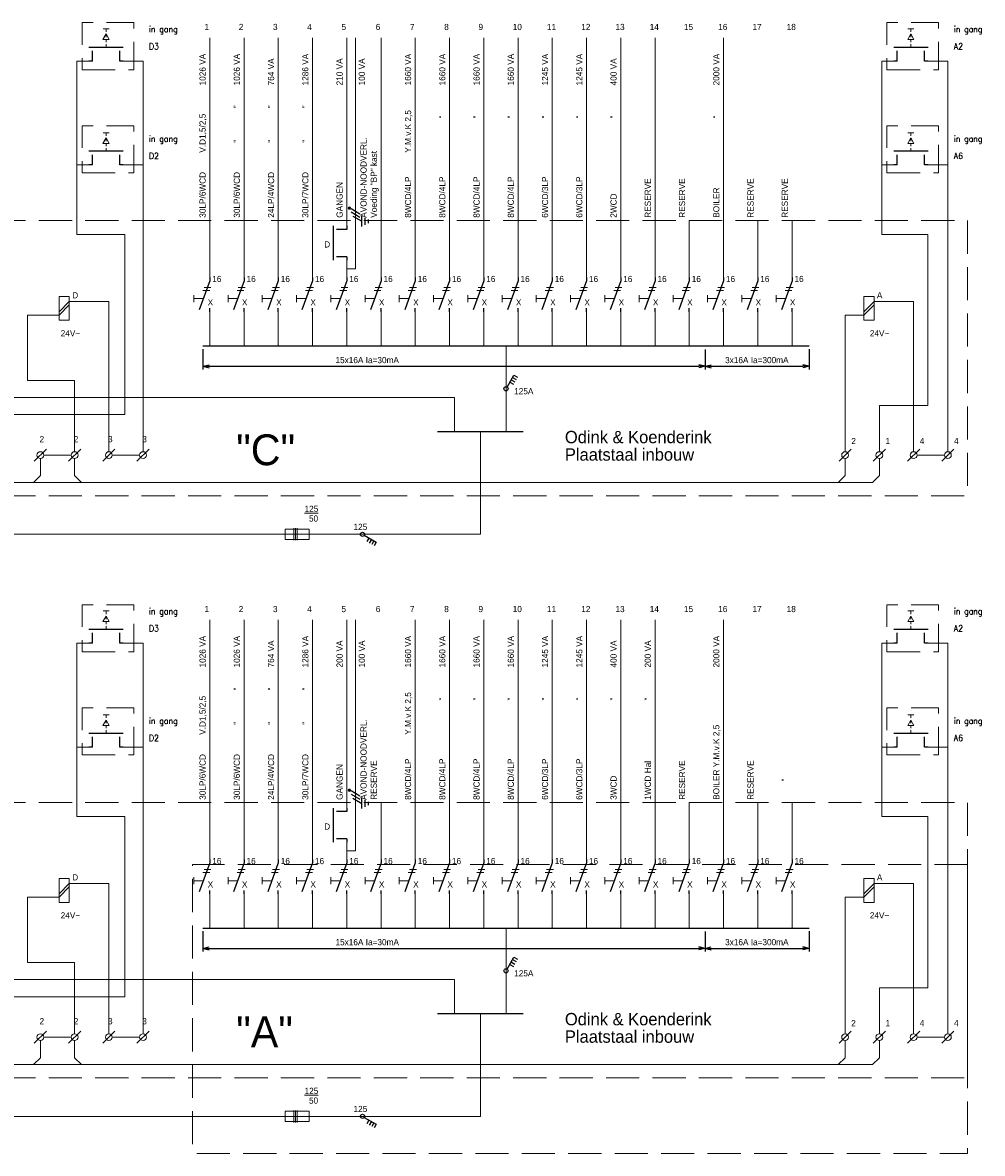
# Model space of a CAD drawing. Header units: metres. Extents: x 11.2 to 87.8, y -39.8 to 17.8.
# Tile 6 of 6: x 59.8 to 87.8, y -15.4 to 17.7. Entities that reach past the tile are written whole.
import ezdxf
from ezdxf.enums import TextEntityAlignment as Align

# ---------------------------------------------------------------- set-up
doc = ezdxf.new("R2010")
doc.units = ezdxf.units.M
doc.header["$MEASUREMENT"] = 0
doc.linetypes.add('DGN Style 3', pattern=[1.356096, 0.96864, -0.387456])
doc.layers.get('0').update_dxf_attribs({"color": 1})
for name, color, linetype, lineweight in [('BINNENMUUR', 1, 'Continuous', 0), ('Level 11', 1, 'Continuous', 0), ('Level 19', 1, 'Continuous', 0), ('Level 52', 1, 'Continuous', 0), ('Level 53', 1, 'Continuous', 0), ('SYMBOLEN', 1, 'Continuous', 0)]:
    doc.layers.add(name, color=color, linetype=linetype, lineweight=lineweight)
doc.styles.add('Style-STANDARD', font='STANDARD.shx')
doc.styles.add('Style-WORKING', font='WORKING.shx')
doc.dimstyles.get("Standard").update_dxf_attribs({"dimtxt": 0.18, "dimasz": 0.18, "dimexe": 0.18, "dimexo": 0.0625, "dimgap": 0.09, "dimtad": 0, "dimtih": 1, "dimtoh": 1, "dimdec": 4, "dimzin": 0, "dimdsep": 46, "dimtxsty": 'Standard', "dimcen": 0.09, "dimadec": 0, "dimazin": 0, "dimtfac": 1, "dimtdec": 4, "dimtofl": 0, "dimtmove": 0, "dimatfit": 3, "dimfxl": 1, "dimtolj": 1, "dimtzin": 0, "dimarcsym": 0})

# ---------------------------------------------------------------- blocks, each defined once
blk = doc.blocks.new('*U6')
at = {"layer": 'SYMBOLEN', "color": 1, "linetype": 'Continuous', "lineweight": 0}
for p, q in [((0.015, 0.121), (0.215, 0.121)), ((0.05, 0.215), (0.25, 0.215))]:
    blk.add_line(p, q, dxfattribs=at)
at = {"layer": 'SYMBOLEN', "color": 1, "linetype": 'Continuous', "lineweight": 18}
for p, q in [((-0.249, -0.014), (-0.249, -0.214)), ((0.03, -0.114), (-0.249, -0.114))]:
    blk.add_line(p, q, dxfattribs=at)
blk = doc.blocks.new('EAA0')
at = {"layer": 'Level 53', "color": 3, "linetype": 'Continuous', "lineweight": 25}
for p, q in [((0, 1), (0, 0.9)), ((0, 0.1), (-0.308, 0.945)), ((0, 0), (0, 0.1))]:
    blk.add_line(p, q, dxfattribs=at)
at = {"layer": 'Level 53', "color": 1, "linetype": 'Continuous', "lineweight": 0, "style": 'Style-WORKING'}
for tag, p in [('EAA0_342', (-0.04, 1.1)), ('EAA0_343', (-0.04, -0.2))]:
    blk.add_attdef(tag, text='', height=0.18, dxfattribs=at).set_placement(p, align=Align.RIGHT)
at = {"layer": 'Level 53', "color": 2, "linetype": 'Continuous', "lineweight": 18, "style": 'Style-WORKING'}
for tag, p in [('EAA0_340', (0.1, 0.6)), ('EAA0_341', (0.1, 0.1))]:
    blk.add_attdef(tag, p, '', height=0.25, dxfattribs=at)
blk = doc.blocks.new('*U5')
at = {"layer": 'Level 53', "color": 2, "linetype": 'Continuous', "lineweight": 18, "extrusion": (0, 0, -1), "rotation": 180}
blk.add_blockref('EAA0', (0.149, 0.54), dxfattribs=at)
at = {"layer": 'SYMBOLEN', "color": 1, "linetype": 'Continuous', "lineweight": 0}
blk.add_blockref('*U6', (-0.367, 0.037), dxfattribs=at)
blk = doc.blocks.new('EAA3')
at = {"layer": 'Level 53', "color": 3, "linetype": 'Continuous', "lineweight": 25}
for p, q in [((-0.4, 1), (-0.4, 0)), ((0, 1), (0, 0.9)), ((0, 0.9), (-0.3, 0.9)), ((0, 0.1), (-0.3, 0.1)), ((0, 0.1), (0, 0))]:
    blk.add_line(p, q, dxfattribs=at)
at = {"layer": 'Level 53', "color": 1, "linetype": 'Continuous', "lineweight": 0, "style": 'Style-WORKING'}
for tag, p in [('EAA3_715', (-0.04, 1.1)), ('EAA3_716', (-0.04, -0.3))]:
    blk.add_attdef(tag, text='', height=0.18, dxfattribs=at).set_placement(p, align=Align.RIGHT)
at = {"layer": 'Level 53', "color": 2, "linetype": 'Continuous', "lineweight": 18, "style": 'Style-WORKING'}
for tag, p in [('EAA3_713', (0.1, 0.6)), ('EAA3_714', (0.1, 0.1))]:
    blk.add_attdef(tag, p, '', height=0.25, dxfattribs=at)
blk = doc.blocks.new('EAD3')
at = {"layer": 'Level 53', "color": 3, "linetype": 'Continuous', "lineweight": 0}
blk.add_line((0.178, 0.178), (-0.178, -0.178), dxfattribs=at)
blk.add_circle((0, 0), 0.1, dxfattribs=at)
at = {"layer": 'Level 53', "color": 2, "linetype": 'Continuous', "lineweight": 0, "style": 'Style-WORKING'}
for tag, p in [('EAD3_1108', (-0.49, 0.06)), ('EAD3_1107', (0.258, 0.06))]:
    blk.add_attdef(tag, p, '', height=0.18, dxfattribs=at)
blk = doc.blocks.new('*U11')
at = {"layer": 'SYMBOLEN', "color": 1, "linetype": 'Continuous', "lineweight": 0}
for p, q in [((-0.1, 0.175), (-0.1, -0.175)), ((-0.05, 0.175), (-0.05, -0.175)), ((0, 0.175), (0, -0.175))]:
    blk.add_line(p, q, dxfattribs=at)
at = {"layer": 'SYMBOLEN', "color": 1, "linetype": 'Continuous', "lineweight": 0, "flags": 128}
blk.add_lwpolyline([(-0.35, 0.15), (-0.35, -0.15), (0.35, -0.15), (0.35, 0.15), (-0.35, 0.15)], close=True, dxfattribs=at)
blk = doc.blocks.new('EH3')
at = {"layer": 'Level 19', "color": 3, "linetype": 'Continuous', "lineweight": 25}
for p, q in [((0.03, 0.05), (0.23, 0.398)), ((0.23, 0.398), (0.335, 0.338)), ((0.11, 0.19), (0.215, 0.13)), ((0.15, 0.26), (0.255, 0.2)), ((0.19, 0.33), (0.295, 0.27))]:
    blk.add_line(p, q, dxfattribs=at)
blk.add_circle((0, 0), 0.06, dxfattribs=at)
at = {"layer": 'Level 19', "color": 1, "linetype": 'Continuous', "lineweight": 0, "style": 'Style-WORKING'}
blk.add_attdef('EH3_1098', text='', height=0.18, rotation=270, dxfattribs=at).set_placement((0.242, 0.44), align=Align.MIDDLE_RIGHT)
blk.add_attdef('EH3_1099', text='', height=0.18, rotation=90, dxfattribs=at).set_placement((0.242, 0.5), align=Align.MIDDLE_LEFT)
blk.add_attdef('EH3_1100', text='', height=0.18, rotation=180, dxfattribs=at).set_placement((0.212, 0.45), align=Align.TOP_CENTER)
blk.add_attdef('EH3_1097', text='', height=0.18, dxfattribs=at).set_placement((0.272, 0.45), align=Align.CENTER)
blk = doc.blocks.new('*U12')
at = {"layer": 'SYMBOLEN', "color": 1, "linetype": 'Continuous', "lineweight": 0}
for p, q in [((-0.15, -0.1), (0.15, 0.2)), ((-0.15, -0.2), (0.15, 0.1))]:
    blk.add_line(p, q, dxfattribs=at)
at = {"layer": 'SYMBOLEN', "color": 1, "linetype": 'Continuous', "lineweight": 0, "flags": 128}
blk.add_lwpolyline([(-0.15, -0.35), (0.15, -0.35), (0.15, 0.35), (-0.15, 0.35), (-0.15, -0.35)], close=True, dxfattribs=at)
blk = doc.blocks.new('EAB1')
at = {"layer": 'Level 53', "color": 2, "linetype": 'Continuous', "lineweight": 0}
for p, q in [((-0.54, 0.09), (-0.54, -0.09)), ((-0.45, 0), (-0.54, 0)), ((-0.39, 0), (-0.23, 0.088)), ((-0.23, -0.092), (-0.39, 0)), ((-0.3, 0), (-0.39, 0)), ((-0.15, 0), (-0.24, 0)), ((-0.23, 0.088), (-0.23, -0.092)), ((0, 0), (-0.09, 0))]:
    blk.add_line(p, q, dxfattribs=at)
blk = doc.blocks.new('EQ0_1')
at = {"layer": 'Level 11', "color": 3, "linetype": 'Continuous', "lineweight": 25}
for p, q in [((0.075, 0.13), (-0.075, -0.13)), ((-0.225, -0.13), (0.075, -0.13)), ((-0.175, -0.23), (0.025, -0.23)), ((-0.125, -0.33), (-0.025, -0.33))]:
    blk.add_line(p, q, dxfattribs=at)
blk = doc.blocks.new('ER5')
at = {"layer": 'Level 52', "linetype": 'Continuous', "lineweight": 25}
h = blk.add_hatch(color=3, dxfattribs=at)
edge = h.paths.add_edge_path()
edge.add_arc((0.088, 0.178), 0.05, 0, 360)
at = {"layer": 'Level 52', "color": 3, "linetype": 'Continuous', "lineweight": 25}
for p, q in [((-0.025, 0.13), (-0.175, -0.13)), ((0.075, 0.13), (-0.075, -0.13))]:
    blk.add_line(p, q, dxfattribs=at)
blk = doc.blocks.new('*U24')
at = {"layer": 'Level 11', "color": 3, "linetype": 'Continuous', "lineweight": 25, "rotation": 90}
blk.add_blockref('EQ0_1', (-0.025, -0.068), dxfattribs=at)
at = {"layer": 'Level 52', "color": 3, "linetype": 'Continuous', "lineweight": 25, "rotation": 90}
blk.add_blockref('ER5', (-0.076, 0.154), dxfattribs=at)
blk = doc.blocks.new('TerminatorOpen_0.5')
at = {"color": 0, "linetype": 'ByBlock', "lineweight": -2}
for q in [(-1, 0.25), (-1, 0), (-1, -0.25)]:
    blk.add_line((0, 0), q, dxfattribs=at)
blk = doc.blocks.new('*D28')
at = {"layer": 'BINNENMUUR', "color": 0, "linetype": 'Continuous', "lineweight": -2, "transparency": 16777216}
for p, q in [((65.065, 8.132), (65.065, 7.539)), ((79.727, 8.12), (79.727, 7.539)), ((65.245, 7.629), (79.547, 7.629))]:
    blk.add_line(p, q, dxfattribs=at)
at = {"layer": 'Defpoints', "color": 0, "linetype": 'Continuous', "lineweight": 0, "transparency": 16777216}
for p in [(65.065, 8.222), (79.727, 8.21), (79.727, 7.629)]:
    blk.add_point(p, dxfattribs=at)
at = {"layer": 'BINNENMUUR', "color": 0, "linetype": 'Continuous', "lineweight": -2, "transparency": 16777216, "xscale": 0.18, "yscale": 0.18, "zscale": 0.18, "rotation": 180}
blk.add_blockref('TerminatorOpen_0.5', (65.065, 7.629), dxfattribs=at)
at = {"layer": 'BINNENMUUR', "color": 0, "linetype": 'Continuous', "lineweight": -2, "transparency": 16777216, "xscale": 0.18, "yscale": 0.18, "zscale": 0.18}
blk.add_blockref('TerminatorOpen_0.5', (79.727, 7.629), dxfattribs=at)
at = {"layer": 'BINNENMUUR', "color": 0, "linetype": 'Continuous', "lineweight": 0, "transparency": 16777216, "insert": (69.861, 7.809), "char_height": 0.18, "attachment_point": 5, "style": 'Style-WORKING'}
blk.add_mtext('15x16A Ia=30mA', dxfattribs=at)
blk = doc.blocks.new('*D29')
at = {"layer": 'BINNENMUUR', "color": 0, "linetype": 'Continuous', "lineweight": -2, "transparency": 16777216}
for p, q in [((79.727, 8.03), (79.727, 7.539)), ((82.765, 8.132), (82.765, 7.539)), ((79.907, 7.629), (82.585, 7.629))]:
    blk.add_line(p, q, dxfattribs=at)
at = {"layer": 'Defpoints', "color": 0, "linetype": 'Continuous', "lineweight": 0, "transparency": 16777216}
for p in [(79.727, 8.12), (82.765, 8.222), (82.765, 7.629)]:
    blk.add_point(p, dxfattribs=at)
at = {"layer": 'BINNENMUUR', "color": 0, "linetype": 'Continuous', "lineweight": -2, "transparency": 16777216, "xscale": 0.18, "yscale": 0.18, "zscale": 0.18, "rotation": 180}
blk.add_blockref('TerminatorOpen_0.5', (79.727, 7.629), dxfattribs=at)
at = {"layer": 'BINNENMUUR', "color": 0, "linetype": 'Continuous', "lineweight": -2, "transparency": 16777216, "xscale": 0.18, "yscale": 0.18, "zscale": 0.18}
blk.add_blockref('TerminatorOpen_0.5', (82.765, 7.629), dxfattribs=at)
at = {"layer": 'BINNENMUUR', "color": 0, "linetype": 'Continuous', "lineweight": 0, "transparency": 16777216, "insert": (81.238, 7.809), "char_height": 0.18, "attachment_point": 5, "style": 'Style-WORKING'}
blk.add_mtext('3x16A Ia=300mA', dxfattribs=at)
blk = doc.blocks.new('*D31')
at = {"layer": 'BINNENMUUR', "color": 0, "linetype": 'Continuous', "lineweight": -2, "transparency": 16777216}
for p, q in [((65.065, -8.868), (65.065, -9.461)), ((79.727, -8.88), (79.727, -9.461)), ((65.245, -9.371), (79.547, -9.371))]:
    blk.add_line(p, q, dxfattribs=at)
at = {"layer": 'Defpoints', "color": 0, "linetype": 'Continuous', "lineweight": 0, "transparency": 16777216}
for p in [(65.065, -8.778), (79.727, -8.79), (79.727, -9.371)]:
    blk.add_point(p, dxfattribs=at)
at = {"layer": 'BINNENMUUR', "color": 0, "linetype": 'Continuous', "lineweight": -2, "transparency": 16777216, "xscale": 0.18, "yscale": 0.18, "zscale": 0.18, "rotation": 180}
blk.add_blockref('TerminatorOpen_0.5', (65.065, -9.371), dxfattribs=at)
at = {"layer": 'BINNENMUUR', "color": 0, "linetype": 'Continuous', "lineweight": -2, "transparency": 16777216, "xscale": 0.18, "yscale": 0.18, "zscale": 0.18}
blk.add_blockref('TerminatorOpen_0.5', (79.727, -9.371), dxfattribs=at)
at = {"layer": 'BINNENMUUR', "color": 0, "linetype": 'Continuous', "lineweight": 0, "transparency": 16777216, "insert": (69.861, -9.191), "char_height": 0.18, "attachment_point": 5, "style": 'Style-WORKING'}
blk.add_mtext('15x16A Ia=30mA', dxfattribs=at)
blk = doc.blocks.new('*D32')
at = {"layer": 'BINNENMUUR', "color": 0, "linetype": 'Continuous', "lineweight": -2, "transparency": 16777216}
for p, q in [((82.765, -8.868), (82.765, -9.461)), ((79.727, -8.97), (79.727, -9.461)), ((79.907, -9.371), (82.585, -9.371))]:
    blk.add_line(p, q, dxfattribs=at)
at = {"layer": 'Defpoints', "color": 0, "linetype": 'Continuous', "lineweight": 0, "transparency": 16777216}
for p in [(79.727, -8.88), (82.765, -8.778), (82.765, -9.371)]:
    blk.add_point(p, dxfattribs=at)
at = {"layer": 'BINNENMUUR', "color": 0, "linetype": 'Continuous', "lineweight": -2, "transparency": 16777216, "xscale": 0.18, "yscale": 0.18, "zscale": 0.18, "rotation": 180}
blk.add_blockref('TerminatorOpen_0.5', (79.727, -9.371), dxfattribs=at)
at = {"layer": 'BINNENMUUR', "color": 0, "linetype": 'Continuous', "lineweight": -2, "transparency": 16777216, "xscale": 0.18, "yscale": 0.18, "zscale": 0.18}
blk.add_blockref('TerminatorOpen_0.5', (82.765, -9.371), dxfattribs=at)
at = {"layer": 'BINNENMUUR', "color": 0, "linetype": 'Continuous', "lineweight": 0, "transparency": 16777216, "insert": (81.238, -9.191), "char_height": 0.18, "attachment_point": 5, "style": 'Style-WORKING'}
blk.add_mtext('3x16A Ia=300mA', dxfattribs=at)
blk = doc.blocks.new('*D35')
at = {"layer": 'BINNENMUUR', "color": 0, "linetype": 'Continuous', "lineweight": -2, "transparency": 16777216}
for p, q in [((65.065, 8.132), (65.065, 7.539)), ((79.727, 8.12), (79.727, 7.539)), ((65.245, 7.629), (79.547, 7.629))]:
    blk.add_line(p, q, dxfattribs=at)
at = {"layer": 'Defpoints', "color": 0, "linetype": 'Continuous', "lineweight": 0, "transparency": 16777216}
for p in [(65.065, 8.222), (79.727, 8.21), (79.727, 7.629)]:
    blk.add_point(p, dxfattribs=at)
at = {"layer": 'BINNENMUUR', "color": 0, "linetype": 'Continuous', "lineweight": -2, "transparency": 16777216, "xscale": 0.18, "yscale": 0.18, "zscale": 0.18, "rotation": 180}
blk.add_blockref('TerminatorOpen_0.5', (65.065, 7.629), dxfattribs=at)
at = {"layer": 'BINNENMUUR', "color": 0, "linetype": 'Continuous', "lineweight": -2, "transparency": 16777216, "xscale": 0.18, "yscale": 0.18, "zscale": 0.18}
blk.add_blockref('TerminatorOpen_0.5', (79.727, 7.629), dxfattribs=at)
at = {"layer": 'BINNENMUUR', "color": 0, "linetype": 'Continuous', "lineweight": 0, "transparency": 16777216, "insert": (69.861, 7.809), "char_height": 0.18, "attachment_point": 5, "style": 'Style-WORKING'}
blk.add_mtext('15x16A Ia=30mA', dxfattribs=at)
blk = doc.blocks.new('*D36')
at = {"layer": 'BINNENMUUR', "color": 0, "linetype": 'Continuous', "lineweight": -2, "transparency": 16777216}
for p, q in [((79.727, 8.03), (79.727, 7.539)), ((82.765, 8.132), (82.765, 7.539)), ((79.907, 7.629), (82.585, 7.629))]:
    blk.add_line(p, q, dxfattribs=at)
at = {"layer": 'Defpoints', "color": 0, "linetype": 'Continuous', "lineweight": 0, "transparency": 16777216}
for p in [(79.727, 8.12), (82.765, 8.222), (82.765, 7.629)]:
    blk.add_point(p, dxfattribs=at)
at = {"layer": 'BINNENMUUR', "color": 0, "linetype": 'Continuous', "lineweight": -2, "transparency": 16777216, "xscale": 0.18, "yscale": 0.18, "zscale": 0.18, "rotation": 180}
blk.add_blockref('TerminatorOpen_0.5', (79.727, 7.629), dxfattribs=at)
at = {"layer": 'BINNENMUUR', "color": 0, "linetype": 'Continuous', "lineweight": -2, "transparency": 16777216, "xscale": 0.18, "yscale": 0.18, "zscale": 0.18}
blk.add_blockref('TerminatorOpen_0.5', (82.765, 7.629), dxfattribs=at)
at = {"layer": 'BINNENMUUR', "color": 0, "linetype": 'Continuous', "lineweight": 0, "transparency": 16777216, "insert": (81.238, 7.809), "char_height": 0.18, "attachment_point": 5, "style": 'Style-WORKING'}
blk.add_mtext('3x16A Ia=300mA', dxfattribs=at)

msp = doc.modelspace()

# ---------------------------------------------------------------- linework, layer by layer
at = {"layer": 'SYMBOLEN', "color": 1, "linetype": 'Continuous', "lineweight": 18}
for p, q in [((65.265, 10.222), (65.265, 17.222)), ((66.265, 10.222), (66.265, 17.222)), ((67.265, 10.222), (67.265, 17.222)), ((68.265, 10.222), (68.265, 17.222)), ((69.265, 11.727), (69.265, 17.222)), ((70.265, 10.222), (70.265, 17.222)), ((71.265, 10.222), (71.265, 17.222)), ((72.265, 10.222), (72.265, 17.222)), ((73.265, 10.222), (73.265, 17.222)), ((74.265, 10.222), (74.265, 17.222)), ((75.265, 10.222), (75.265, 17.222)), ((76.265, 10.222), (76.265, 17.222)), ((77.265, 10.222), (77.265, 17.222)), ((78.265, 10.222), (78.265, 17.222)), ((80.265, 10.222), (80.265, 17.222)), ((79.265, 10.222), (79.265, 11.885)), ((81.265, 10.222), (81.265, 11.885)), ((82.265, 10.222), (82.265, 11.885)), ((69.265, 10.222), (69.265, 10.727)), ((73.915, 8.222), (73.915, 5.722)), ((65.265, -6.778), (65.265, 0.222)), ((66.265, -6.778), (66.265, 0.222)), ((67.265, -6.778), (67.265, 0.222)), ((68.265, -6.778), (68.265, 0.222)), ((69.265, -5.273), (69.265, 0.222)), ((71.265, -6.778), (71.265, 0.222)), ((72.265, -6.778), (72.265, 0.222)), ((73.265, -6.778), (73.265, 0.222)), ((74.265, -6.778), (74.265, 0.222)), ((75.265, -6.778), (75.265, 0.222)), ((76.265, -6.778), (76.265, 0.222)), ((77.265, -6.778), (77.265, 0.222)), ((78.265, -6.778), (78.265, 0.222)), ((80.265, -6.778), (80.265, 0.222)), ((70.265, -6.778), (70.265, -5.115)), ((79.265, -6.778), (79.265, -5.115)), ((81.265, -6.778), (81.265, -5.115)), ((82.265, -6.778), (82.265, -5.115)), ((69.265, -6.778), (69.265, -6.273)), ((73.915, -8.778), (73.915, -11.278))]:
    msp.add_line(p, q, dxfattribs=at)
at = {"layer": 'SYMBOLEN', "color": 1, "linetype": 'Continuous', "lineweight": 0}
for p, q in [((63.317, 16.544), (62.687, 16.544)), ((63.317, 5.135), (63.317, 16.544)), ((84.885, 16.544), (85.287, 16.544)), ((86.817, 16.544), (86.187, 16.544)), ((86.817, 5.135), (86.817, 16.544)), ((61.737, 13.508), (61.385, 13.508)), ((63.317, 13.508), (62.687, 13.508)), ((85.237, 13.508), (84.885, 13.508)), ((86.817, 13.508), (86.187, 13.508)), ((65.265, 9.222), (65.265, 8.222)), ((66.265, 9.222), (66.265, 8.222)), ((67.265, 9.222), (67.265, 8.222)), ((68.265, 9.222), (68.265, 8.222)), ((69.265, 9.222), (69.265, 8.222)), ((70.265, 9.222), (70.265, 8.222)), ((71.265, 9.222), (71.265, 8.222)), ((72.265, 9.222), (72.265, 8.222)), ((73.265, 9.222), (73.265, 8.222)), ((74.265, 9.222), (74.265, 8.222)), ((75.265, 9.222), (75.265, 8.222)), ((76.265, 9.222), (76.265, 8.222)), ((77.265, 9.222), (77.265, 8.222)), ((78.265, 9.222), (78.265, 8.222)), ((79.265, 9.222), (79.265, 8.222)), ((80.265, 9.222), (80.265, 8.222)), ((81.265, 9.222), (81.265, 8.222)), ((82.265, 9.222), (82.265, 8.222)), ((60.417, 5.035), (61.217, 5.035)), ((62.417, 5.035), (63.217, 5.035)), ((85.917, 5.035), (86.717, 5.035)), ((57.617, 4.235), (84.617, 4.235)), ((57.617, 4.235), (84.617, 4.235)), ((63.317, -0.456), (62.687, -0.456)), ((63.317, -11.865), (63.317, -0.456)), ((84.885, -0.456), (85.287, -0.456)), ((86.817, -0.456), (86.187, -0.456)), ((86.817, -11.865), (86.817, -0.456)), ((61.737, -3.492), (61.385, -3.492)), ((63.317, -3.492), (62.687, -3.492)), ((85.237, -3.492), (84.885, -3.492)), ((86.817, -3.492), (86.187, -3.492)), ((65.265, -7.778), (65.265, -8.778)), ((66.265, -7.778), (66.265, -8.778)), ((67.265, -7.778), (67.265, -8.778)), ((68.265, -7.778), (68.265, -8.778)), ((69.265, -7.778), (69.265, -8.778)), ((70.265, -7.778), (70.265, -8.778)), ((71.265, -7.778), (71.265, -8.778)), ((72.265, -7.778), (72.265, -8.778)), ((73.265, -7.778), (73.265, -8.778)), ((74.265, -7.778), (74.265, -8.778)), ((75.265, -7.778), (75.265, -8.778)), ((76.265, -7.778), (76.265, -8.778)), ((77.265, -7.778), (77.265, -8.778)), ((78.265, -7.778), (78.265, -8.778)), ((79.265, -7.778), (79.265, -8.778)), ((80.265, -7.778), (80.265, -8.778)), ((81.265, -7.778), (81.265, -8.778)), ((82.265, -7.778), (82.265, -8.778)), ((60.417, -11.965), (61.217, -11.965)), ((62.417, -11.965), (63.217, -11.965)), ((85.917, -11.965), (86.717, -11.965)), ((57.617, -12.765), (84.617, -12.765))]:
    msp.add_line(p, q, dxfattribs=at)
at = {"layer": 'SYMBOLEN', "color": 1, "linetype": 'Continuous', "lineweight": 25}
for p, q in [((65.065, 8.222), (82.765, 8.222)), ((65.065, 8.222), (82.765, 8.222)), ((71.915, 5.722), (74.415, 5.722)), ((65.065, -8.778), (82.765, -8.778)), ((71.915, -11.278), (74.415, -11.278))]:
    msp.add_line(p, q, dxfattribs=at)
at = {"layer": 'SYMBOLEN', "color": 1, "linetype": 'DGN Style 3', "lineweight": 0, "flags": 128}
for points in [[(61.538, 16.289), (63.043, 16.289), (63.043, 17.666), (61.538, 17.666), (61.538, 16.289)], [(85.038, 16.289), (86.543, 16.289), (86.543, 17.666), (85.038, 17.666), (85.038, 16.289)], [(61.538, 13.279), (63.043, 13.279), (63.043, 14.656), (61.538, 14.656), (61.538, 13.279)], [(85.038, 13.279), (86.543, 13.279), (86.543, 14.656), (85.038, 14.656), (85.038, 13.279)], [(34.507, 11.885), (87.393, 11.885), (87.393, 3.843), (34.507, 3.843), (34.507, 11.885)], [(61.538, -0.711), (63.043, -0.711), (63.043, 0.666), (61.538, 0.666), (61.538, -0.711)], [(85.038, -0.711), (86.543, -0.711), (86.543, 0.666), (85.038, 0.666), (85.038, -0.711)], [(61.538, -3.721), (63.043, -3.721), (63.043, -2.344), (61.538, -2.344), (61.538, -3.721)], [(85.038, -3.721), (86.543, -3.721), (86.543, -2.344), (85.038, -2.344), (85.038, -3.721)], [(34.507, -5.115), (87.393, -5.115), (87.393, -13.157), (34.507, -13.157), (34.507, -5.115)], [(87.393, -6.921), (64.762, -6.921), (64.762, -15.359), (87.393, -15.359), (87.393, -6.921)]]:
    msp.add_lwpolyline(points, close=True, dxfattribs=at)
at = {"layer": 'SYMBOLEN', "color": 1, "linetype": 'Continuous', "lineweight": 0, "flags": 128}
for points in [[(69.265, 10.475), (69.515, 10.475), (69.515, 17.222)], [(62.788, 11.478), (61.385, 11.478), (61.385, 16.544), (61.742, 16.544)], [(84.885, 16.544), (84.885, 11.478), (86.229, 11.478)], [(59.317, 5.135), (59.317, 6.218), (62.788, 6.218), (62.788, 11.478)], [(84.817, 5.135), (84.817, 6.479), (86.229, 6.479), (86.229, 11.478)], [(61.162, 9.521), (62.317, 9.521), (62.317, 5.135)], [(84.662, 9.521), (85.817, 9.521), (85.817, 5.135)], [(61.317, 5.135), (61.317, 7.213), (59.938, 7.213), (59.938, 9.121), (60.862, 9.121)], [(83.817, 5.135), (83.817, 9.121), (84.362, 9.121)], [(60.317, 4.935), (60.317, 4.435), (60.117, 4.235)], [(61.317, 4.935), (61.317, 4.435), (61.517, 4.235)], [(83.817, 4.935), (83.817, 4.435), (83.617, 4.235)], [(84.817, 4.935), (84.817, 4.435), (84.617, 4.235)], [(69.265, -6.525), (69.515, -6.525), (69.515, 0.222)], [(62.788, -5.522), (61.385, -5.522), (61.385, -0.456), (61.742, -0.456)], [(84.885, -0.456), (84.885, -5.522), (86.229, -5.522)], [(59.317, -11.865), (59.317, -10.782), (62.788, -10.782), (62.788, -5.522)], [(84.817, -11.865), (84.817, -10.521), (86.229, -10.521), (86.229, -5.522)], [(61.162, -7.479), (62.317, -7.479), (62.317, -11.865)], [(84.662, -7.479), (85.817, -7.479), (85.817, -11.865)], [(61.317, -11.865), (61.317, -9.787), (59.938, -9.787), (59.938, -7.879), (60.862, -7.879)], [(83.817, -11.865), (83.817, -7.879), (84.362, -7.879)], [(60.317, -12.065), (60.317, -12.565), (60.117, -12.765)], [(61.317, -12.065), (61.317, -12.565), (61.517, -12.765)], [(83.817, -12.065), (83.817, -12.565), (83.617, -12.765)], [(84.817, -12.065), (84.817, -12.565), (84.617, -12.765)]]:
    msp.add_lwpolyline(points, dxfattribs=at)
at = {"layer": 'SYMBOLEN', "color": 1, "linetype": 'Continuous', "lineweight": 18, "flags": 128}
for points in [[(46.765, 8.222), (46.765, 6.722), (72.415, 6.722), (72.415, 5.722)], [(73.165, 5.722), (73.165, 2.722), (32.617, 2.722)], [(46.765, -8.778), (46.765, -10.278), (72.415, -10.278), (72.415, -11.278)], [(73.165, -11.278), (73.165, -14.278), (34.617, -14.278)]]:
    msp.add_lwpolyline(points, dxfattribs=at)

# ---------------------------------------------------------------- block references
at = {"layer": 'Level 11', "color": 3, "linetype": 'Continuous', "lineweight": 25}
for p in [(69.595, 12.006), (69.595, -4.994)]:
    msp.add_blockref('*U24', p, dxfattribs=at)
at = {"layer": 'Level 19', "color": 3, "linetype": 'Continuous', "lineweight": 25}
for p in [(73.915, 6.972), (73.915, -10.028)]:
    msp.add_blockref('EH3', p, dxfattribs=at)
at = {"layer": 'Level 19', "color": 3, "linetype": 'Continuous', "lineweight": 25, "rotation": 270}
for p in [(69.723, 2.722), (69.723, -14.278)]:
    msp.add_blockref('EH3', p, dxfattribs=at)
at = {"layer": 'Level 53', "color": 2, "linetype": 'Continuous', "lineweight": 0, "rotation": 270}
for p in [(62.237, 16.944), (85.737, 16.944), (62.237, 13.908), (85.737, 13.908), (62.237, -0.056), (85.737, -0.056), (62.237, -3.092), (85.737, -3.092)]:
    msp.add_blockref('EAB1', p, dxfattribs=at)
at = {"layer": 'Level 53', "color": 2, "linetype": 'Continuous', "lineweight": 18, "rotation": 270}
for p in [(61.737, 16.544), (85.237, 16.544), (61.737, 13.508), (85.237, 13.508), (61.737, -0.456), (85.237, -0.456), (61.737, -3.492), (85.237, -3.492)]:
    msp.add_blockref('EAA3', p, dxfattribs=at)
at = {"layer": 'Level 53', "color": 2, "linetype": 'Continuous', "lineweight": 18}
for p in [(69.265, 10.727), (69.265, -6.273)]:
    msp.add_blockref('EAA3', p, dxfattribs=at)
at = {"layer": 'Level 53', "color": 3, "linetype": 'Continuous', "lineweight": 0}
for p in [(60.317, 5.035), (61.317, 5.035), (62.317, 5.035), (63.317, 5.035), (83.817, 5.035), (84.817, 5.035), (85.817, 5.035), (86.817, 5.035), (60.317, -11.965), (61.317, -11.965), (62.317, -11.965), (63.317, -11.965), (83.817, -11.965), (84.817, -11.965), (85.817, -11.965), (86.817, -11.965)]:
    msp.add_blockref('EAD3', p, dxfattribs=at)
at = {"layer": 'SYMBOLEN', "color": 1, "linetype": 'Continuous', "lineweight": 0}
for name, p in [('*U5', (65.414, 9.682)), ('*U5', (66.414, 9.682)), ('*U5', (67.414, 9.682)), ('*U5', (68.414, 9.682)), ('*U5', (69.414, 9.682)), ('*U5', (70.414, 9.682)), ('*U5', (71.414, 9.682)), ('*U5', (72.414, 9.682)), ('*U5', (73.414, 9.682)), ('*U5', (74.414, 9.682)), ('*U5', (75.414, 9.682)), ('*U5', (76.414, 9.682)), ('*U5', (77.414, 9.682)), ('*U5', (78.414, 9.682)), ('*U5', (79.414, 9.682)), ('*U5', (80.414, 9.682)), ('*U5', (81.414, 9.682)), ('*U5', (82.414, 9.682)), ('*U12', (61.012, 9.321)), ('*U12', (84.512, 9.321)), ('*U11', (67.815, 2.722)), ('*U5', (65.414, -7.318)), ('*U5', (66.414, -7.318)), ('*U5', (67.414, -7.318)), ('*U5', (68.414, -7.318)), ('*U5', (69.414, -7.318)), ('*U5', (70.414, -7.318)), ('*U5', (71.414, -7.318)), ('*U5', (72.414, -7.318)), ('*U5', (73.414, -7.318)), ('*U5', (74.414, -7.318)), ('*U5', (75.414, -7.318)), ('*U5', (76.414, -7.318)), ('*U5', (77.414, -7.318)), ('*U5', (78.414, -7.318)), ('*U5', (79.414, -7.318)), ('*U5', (80.414, -7.318)), ('*U5', (81.414, -7.318)), ('*U5', (82.414, -7.318)), ('*U12', (61.012, -7.679)), ('*U12', (84.512, -7.679)), ('*U11', (67.815, -14.278))]:
    msp.add_blockref(name, p, dxfattribs=at)

# ---------------------------------------------------------------- texts
for s, height, style, p in [('in gang', 0.18, 'Style-STANDARD', (63.49, 17.384)), ('1', 0.18, 'Style-WORKING', (65.11, 17.449)), ('2', 0.18, 'Style-WORKING', (66.11, 17.449)), ('3', 0.18, 'Style-WORKING', (67.11, 17.449)), ('4', 0.18, 'Style-WORKING', (68.11, 17.449)), ('5', 0.18, 'Style-WORKING', (69.11, 17.449)), ('6', 0.18, 'Style-WORKING', (70.11, 17.449)), ('7', 0.18, 'Style-WORKING', (71.11, 17.449)), ('8', 0.18, 'Style-WORKING', (72.11, 17.449)), ('9', 0.18, 'Style-WORKING', (73.11, 17.449)), ('10', 0.18, 'Style-WORKING', (74.11, 17.449)), ('11', 0.18, 'Style-WORKING', (75.11, 17.449)), ('12', 0.18, 'Style-WORKING', (76.11, 17.449)), ('13', 0.18, 'Style-WORKING', (77.11, 17.449)), ('14', 0.18, 'Style-WORKING', (78.11, 17.449)), ('15', 0.18, 'Style-WORKING', (79.11, 17.449)), ('16', 0.18, 'Style-WORKING', (80.11, 17.449)), ('17', 0.18, 'Style-WORKING', (81.11, 17.449)), ('18', 0.18, 'Style-WORKING', (82.11, 17.449)), ('in gang', 0.18, 'Style-STANDARD', (86.99, 17.384)), ('D3', 0.18, 'Style-STANDARD', (63.49, 16.884)), ('A2', 0.18, 'Style-STANDARD', (86.99, 16.884)), ('in gang', 0.18, 'Style-STANDARD', (63.49, 14.184)), ('in gang', 0.18, 'Style-STANDARD', (86.99, 14.184)), ('D2', 0.18, 'Style-STANDARD', (63.49, 13.684)), ('A6', 0.18, 'Style-STANDARD', (86.99, 13.684)), ('16', 0.18, 'Style-WORKING', (65.337, 10.089)), ('16', 0.18, 'Style-WORKING', (66.337, 10.089)), ('16', 0.18, 'Style-WORKING', (67.337, 10.089)), ('16', 0.18, 'Style-WORKING', (68.337, 10.089)), ('16', 0.18, 'Style-WORKING', (69.337, 10.089)), ('16', 0.18, 'Style-WORKING', (70.337, 10.089)), ('16', 0.18, 'Style-WORKING', (71.337, 10.089)), ('16', 0.18, 'Style-WORKING', (72.337, 10.089)), ('16', 0.18, 'Style-WORKING', (73.337, 10.089)), ('16', 0.18, 'Style-WORKING', (74.337, 10.089)), ('16', 0.18, 'Style-WORKING', (75.337, 10.089)), ('16', 0.18, 'Style-WORKING', (76.337, 10.089)), ('16', 0.18, 'Style-WORKING', (77.337, 10.089)), ('16', 0.18, 'Style-WORKING', (78.337, 10.089)), ('16', 0.18, 'Style-WORKING', (79.337, 10.089)), ('16', 0.18, 'Style-WORKING', (80.337, 10.089)), ('16', 0.18, 'Style-WORKING', (81.337, 10.089)), ('16', 0.18, 'Style-WORKING', (82.337, 10.089)), ('D', 0.18, 'Style-WORKING', (61.248, 9.612)), ('X', 0.18, 'Style-WORKING', (65.203, 9.406)), ('X', 0.18, 'Style-WORKING', (66.203, 9.406)), ('X', 0.18, 'Style-WORKING', (67.203, 9.406)), ('X', 0.18, 'Style-WORKING', (68.203, 9.406)), ('X', 0.18, 'Style-WORKING', (69.203, 9.406)), ('X', 0.18, 'Style-WORKING', (70.203, 9.406)), ('X', 0.18, 'Style-WORKING', (71.203, 9.406)), ('X', 0.18, 'Style-WORKING', (72.203, 9.406)), ('X', 0.18, 'Style-WORKING', (73.203, 9.406)), ('X', 0.18, 'Style-WORKING', (74.203, 9.406)), ('X', 0.18, 'Style-WORKING', (75.203, 9.406)), ('X', 0.18, 'Style-WORKING', (76.203, 9.406)), ('X', 0.18, 'Style-WORKING', (77.203, 9.406)), ('X', 0.18, 'Style-WORKING', (78.203, 9.406)), ('X', 0.18, 'Style-WORKING', (79.203, 9.406)), ('X', 0.18, 'Style-WORKING', (80.203, 9.406)), ('X', 0.18, 'Style-WORKING', (81.203, 9.406)), ('X', 0.18, 'Style-WORKING', (82.203, 9.406)), ('A', 0.18, 'Style-WORKING', (84.744, 9.612)), ('"C"', 0.9, 'Style-WORKING', (66.035, 4.74)), ('2', 0.18, 'Style-WORKING', (60.293, 5.412)), ('2', 0.18, 'Style-WORKING', (61.293, 5.412)), ('3', 0.18, 'Style-WORKING', (62.293, 5.412)), ('3', 0.18, 'Style-WORKING', (63.293, 5.412)), ('2', 0.18, 'Style-WORKING', (83.995, 5.355)), ('1', 0.18, 'Style-WORKING', (84.995, 5.355)), ('4', 0.18, 'Style-WORKING', (85.995, 5.355)), ('4', 0.18, 'Style-WORKING', (86.995, 5.355)), ('%%u125%%U', 0.18, 'Style-WORKING', (68.032, 3.377)), ('50', 0.18, 'Style-WORKING', (68.161, 3.093)), ('125', 0.18, 'Style-WORKING', (69.461, 2.848)), ('in gang', 0.18, 'Style-STANDARD', (63.49, 0.384)), ('1', 0.18, 'Style-WORKING', (65.11, 0.449)), ('2', 0.18, 'Style-WORKING', (66.11, 0.449)), ('3', 0.18, 'Style-WORKING', (67.11, 0.449)), ('4', 0.18, 'Style-WORKING', (68.11, 0.449)), ('5', 0.18, 'Style-WORKING', (69.11, 0.449)), ('6', 0.18, 'Style-WORKING', (70.11, 0.449)), ('7', 0.18, 'Style-WORKING', (71.11, 0.449)), ('8', 0.18, 'Style-WORKING', (72.11, 0.449)), ('9', 0.18, 'Style-WORKING', (73.11, 0.449)), ('10', 0.18, 'Style-WORKING', (74.11, 0.449)), ('11', 0.18, 'Style-WORKING', (75.11, 0.449)), ('12', 0.18, 'Style-WORKING', (76.11, 0.449)), ('13', 0.18, 'Style-WORKING', (77.11, 0.449)), ('14', 0.18, 'Style-WORKING', (78.11, 0.449)), ('15', 0.18, 'Style-WORKING', (79.11, 0.449)), ('16', 0.18, 'Style-WORKING', (80.11, 0.449)), ('17', 0.18, 'Style-WORKING', (81.11, 0.449)), ('18', 0.18, 'Style-WORKING', (82.11, 0.449)), ('in gang', 0.18, 'Style-STANDARD', (86.99, 0.384)), ('D3', 0.18, 'Style-STANDARD', (63.49, -0.116)), ('A2', 0.18, 'Style-STANDARD', (86.99, -0.116)), ('in gang', 0.18, 'Style-STANDARD', (63.49, -2.816)), ('in gang', 0.18, 'Style-STANDARD', (86.99, -2.816)), ('D2', 0.18, 'Style-STANDARD', (63.49, -3.316)), ('A6', 0.18, 'Style-STANDARD', (86.99, -3.316)), ('16', 0.18, 'Style-WORKING', (65.337, -6.911)), ('16', 0.18, 'Style-WORKING', (66.337, -6.911)), ('16', 0.18, 'Style-WORKING', (67.337, -6.911)), ('16', 0.18, 'Style-WORKING', (68.337, -6.911)), ('16', 0.18, 'Style-WORKING', (69.337, -6.911)), ('16', 0.18, 'Style-WORKING', (70.337, -6.911)), ('16', 0.18, 'Style-WORKING', (71.337, -6.911)), ('16', 0.18, 'Style-WORKING', (72.337, -6.911)), ('16', 0.18, 'Style-WORKING', (73.337, -6.911)), ('16', 0.18, 'Style-WORKING', (74.337, -6.911)), ('16', 0.18, 'Style-WORKING', (75.337, -6.911)), ('16', 0.18, 'Style-WORKING', (76.337, -6.911)), ('16', 0.18, 'Style-WORKING', (77.337, -6.911)), ('16', 0.18, 'Style-WORKING', (78.337, -6.911)), ('16', 0.18, 'Style-WORKING', (79.337, -6.911)), ('16', 0.18, 'Style-WORKING', (80.337, -6.911)), ('16', 0.18, 'Style-WORKING', (81.337, -6.911)), ('16', 0.18, 'Style-WORKING', (82.337, -6.911)), ('D', 0.18, 'Style-WORKING', (61.248, -7.388)), ('A', 0.18, 'Style-WORKING', (84.744, -7.388)), ('X', 0.18, 'Style-WORKING', (65.203, -7.594)), ('X', 0.18, 'Style-WORKING', (66.203, -7.594)), ('X', 0.18, 'Style-WORKING', (67.203, -7.594)), ('X', 0.18, 'Style-WORKING', (68.203, -7.594)), ('X', 0.18, 'Style-WORKING', (69.203, -7.594)), ('X', 0.18, 'Style-WORKING', (70.203, -7.594)), ('X', 0.18, 'Style-WORKING', (71.203, -7.594)), ('X', 0.18, 'Style-WORKING', (72.203, -7.594)), ('X', 0.18, 'Style-WORKING', (73.203, -7.594)), ('X', 0.18, 'Style-WORKING', (74.203, -7.594)), ('X', 0.18, 'Style-WORKING', (75.203, -7.594)), ('X', 0.18, 'Style-WORKING', (76.203, -7.594)), ('X', 0.18, 'Style-WORKING', (77.203, -7.594)), ('X', 0.18, 'Style-WORKING', (78.203, -7.594)), ('X', 0.18, 'Style-WORKING', (79.203, -7.594)), ('X', 0.18, 'Style-WORKING', (80.203, -7.594)), ('X', 0.18, 'Style-WORKING', (81.203, -7.594)), ('X', 0.18, 'Style-WORKING', (82.203, -7.594)), ('2', 0.18, 'Style-WORKING', (60.293, -11.588)), ('2', 0.18, 'Style-WORKING', (61.293, -11.588)), ('3', 0.18, 'Style-WORKING', (62.293, -11.588)), ('3', 0.18, 'Style-WORKING', (63.293, -11.588)), ('"A"', 0.9, 'Style-WORKING', (66.035, -12.26)), ('2', 0.18, 'Style-WORKING', (83.995, -11.645)), ('1', 0.18, 'Style-WORKING', (84.995, -11.645)), ('4', 0.18, 'Style-WORKING', (85.995, -11.645)), ('4', 0.18, 'Style-WORKING', (86.995, -11.645)), ('%%u125%%U', 0.18, 'Style-WORKING', (68.032, -13.623)), ('50', 0.18, 'Style-WORKING', (68.161, -13.907)), ('125', 0.18, 'Style-WORKING', (69.461, -14.152))]:
    msp.add_text(s, height=height, dxfattribs=dict(at, style=style)).set_placement(p)
at = {"layer": 'SYMBOLEN', "color": 1, "linetype": 'Continuous', "lineweight": 0, "style": 'Style-WORKING'}
for s, p in [('1026 VA', (65.144, 15.832)), ('1026 VA', (66.144, 15.832)), ('764 VA', (67.144, 15.832)), ('1286 VA', (68.144, 15.832)), ('210 VA', (69.144, 15.832)), ('100 VA', (69.794, 15.832)), ('1660 VA', (71.144, 15.832)), ('1660 VA', (72.144, 15.832)), ('1660 VA', (73.144, 15.832)), ('1660 VA', (74.144, 15.832)), ('1245 VA', (75.144, 15.832)), ('1245 VA', (76.144, 15.832)), ('400 VA', (77.144, 15.832)), ('2000 VA', (80.144, 15.832)), ('"', (66.144, 15.162)), ('"', (67.144, 15.162)), ('"', (68.144, 15.162)), ('V.D1,5/2,5', (65.144, 13.867)), ('Y.M.v.K 2,5', (71.144, 13.867)), ('"', (72.144, 14.867)), ('"', (73.144, 14.867)), ('"', (74.144, 14.867)), ('"', (75.144, 14.867)), ('"', (76.144, 14.867)), ('"', (77.144, 14.867)), ('"', (80.144, 14.867)), ('"', (66.144, 14.162)), ('"', (67.144, 14.162)), ('"', (68.144, 14.162)), ('AVOND-NOODVERL.', (69.844, 11.967)), ('Voeding "BP" kast', (70.144, 11.967)), ('30LP/6WCD', (65.144, 11.967)), ('30LP/6WCD', (66.144, 11.967)), ('24LP/4WCD', (67.144, 11.967)), ('30LP/7WCD', (68.144, 11.967)), ('GANGEN', (69.144, 11.967)), ('8WCD/4LP', (71.144, 11.967)), ('8WCD/4LP', (72.144, 11.967)), ('8WCD/4LP', (73.144, 11.967)), ('8WCD/4LP', (74.144, 11.967)), ('6WCD/3LP', (75.144, 11.967)), ('6WCD/3LP', (76.144, 11.967)), ('RESERVE', (78.144, 11.967)), ('RESERVE', (79.144, 11.967)), ('RESERVE', (81.144, 11.967)), ('RESERVE', (82.144, 11.967)), ('2WCD', (77.144, 11.967)), ('BOILER', (80.144, 11.967)), ('1026 VA', (65.144, -1.168)), ('1026 VA', (66.144, -1.168)), ('1286 VA', (68.144, -1.168)), ('1660 VA', (71.144, -1.168)), ('1660 VA', (72.144, -1.168)), ('1660 VA', (73.144, -1.168)), ('1660 VA', (74.144, -1.168)), ('1245 VA', (75.144, -1.168)), ('1245 VA', (76.144, -1.168)), ('2000 VA', (80.144, -1.168)), ('764 VA', (67.144, -1.168)), ('200 VA', (69.144, -1.168)), ('100 VA', (69.794, -1.168)), ('400 VA', (77.144, -1.168)), ('200 VA', (78.144, -1.168)), ('"', (66.144, -1.838)), ('"', (67.144, -1.838)), ('"', (68.144, -1.838)), ('Y.M.v.K 2,5', (71.144, -3.133)), ('V.D1,5/2,5', (65.144, -3.133)), ('"', (72.144, -2.133)), ('"', (73.144, -2.133)), ('"', (74.144, -2.133)), ('"', (75.144, -2.133)), ('"', (76.144, -2.133)), ('"', (77.144, -2.133)), ('"', (78.144, -2.133)), ('"', (66.144, -2.838)), ('"', (67.144, -2.838)), ('"', (68.144, -2.838)), ('AVOND-NOODVERL.', (69.844, -5.033)), ('BOILER Y.M.v.K 2,5', (80.144, -5.033)), ('30LP/6WCD', (65.144, -5.033)), ('30LP/6WCD', (66.144, -5.033)), ('24LP/4WCD', (67.144, -5.033)), ('30LP/7WCD', (68.144, -5.033)), ('8WCD/4LP', (71.144, -5.033)), ('8WCD/4LP', (72.144, -5.033)), ('8WCD/4LP', (73.144, -5.033)), ('8WCD/4LP', (74.144, -5.033)), ('6WCD/3LP', (75.144, -5.033)), ('6WCD/3LP', (76.144, -5.033)), ('1WCD Hal', (78.144, -5.033)), ('GANGEN', (69.144, -5.033)), ('RESERVE', (70.144, -5.033)), ('RESERVE', (79.144, -5.033)), ('RESERVE', (81.144, -5.033)), ('3WCD', (77.144, -5.033)), ('"', (82.144, -4.495))]:
    msp.add_text(s, height=0.18, rotation=90, dxfattribs=at).set_placement(p)
at = {"layer": 'SYMBOLEN', "color": 1, "linetype": 'Continuous', "lineweight": 18, "style": 'Style-WORKING'}
for p in [(68.606, 11.098), (68.606, -5.902)]:
    msp.add_text('D', height=0.18, dxfattribs=at).set_placement(p)
at = {"layer": 'SYMBOLEN', "color": 1, "linetype": 'DGN Style 3', "lineweight": 0, "style": 'Style-WORKING'}
for s, p in [('24V~', (60.911, 8.503)), ('24V~', (84.536, 8.503)), ('125A', (74.152, 6.811)), ('24V~', (60.911, -8.497)), ('24V~', (84.536, -8.497)), ('125A', (74.152, -10.189))]:
    msp.add_text(s, height=0.18, dxfattribs=at).set_placement(p)
at = {"layer": 'SYMBOLEN', "color": 1, "linetype": 'Continuous', "lineweight": 0, "char_height": 0.36, "attachment_point": 1, "line_spacing_factor": 0.85, "style": 'Style-WORKING'}
for insert in [(75.634, 5.742), (75.634, -11.258)]:
    msp.add_mtext('Odink & Koenderink\\PPlaatstaal inbouw\\P', dxfattribs=dict(at, insert=insert))

# ---------------------------------------------------------------- dimensions: what is measured, and where the dimension line sits
at = {"layer": 'BINNENMUUR', "color": 1, "linetype": 'Continuous', "lineweight": 0}
for base, p1, p2, text, picture, middle in [((79.727, 7.629), (65.065, 8.222), (79.727, 8.21), '15x16A Ia=30mA', '*D28', (69.861, 7.629)), ((79.727, 7.629), (65.065, 8.222), (79.727, 8.21), '15x16A Ia=30mA', '*D35', (69.861, 7.629)), ((82.765, 7.629), (79.727, 8.12), (82.765, 8.222), '3x16A Ia=300mA', '*D29', (81.238, 7.629)), ((82.765, 7.629), (79.727, 8.12), (82.765, 8.222), '3x16A Ia=300mA', '*D36', (81.238, 7.629)), ((79.727, -9.371), (65.065, -8.778), (79.727, -8.79), '15x16A Ia=30mA', '*D31', (69.861, -9.371)), ((82.765, -9.371), (79.727, -8.88), (82.765, -8.778), '3x16A Ia=300mA', '*D32', (81.238, -9.371))]:
    dim = msp.add_linear_dim(base=base, p1=p1, p2=p2, text=text, dimstyle='Standard', override={"dimexe": 0.09, "dimexo": 0.09, "dimtad": 1, "dimtih": 0, "dimtoh": 0, "dimdec": 2, "dimzin": 11, "dimtxsty": 'Style-WORKING', "dimblk": 'TerminatorOpen_0.5', "dimtdec": 2, "dimtofl": 1, "dimatfit": 1, "dimtolj": 0, "dimtzin": 11}, dxfattribs=at)
    dim.commit()
    dim.dimension.update_dxf_attribs({"geometry": picture, "text_midpoint": middle, "dimtype": 160})

doc.saveas('drawing.dxf')
